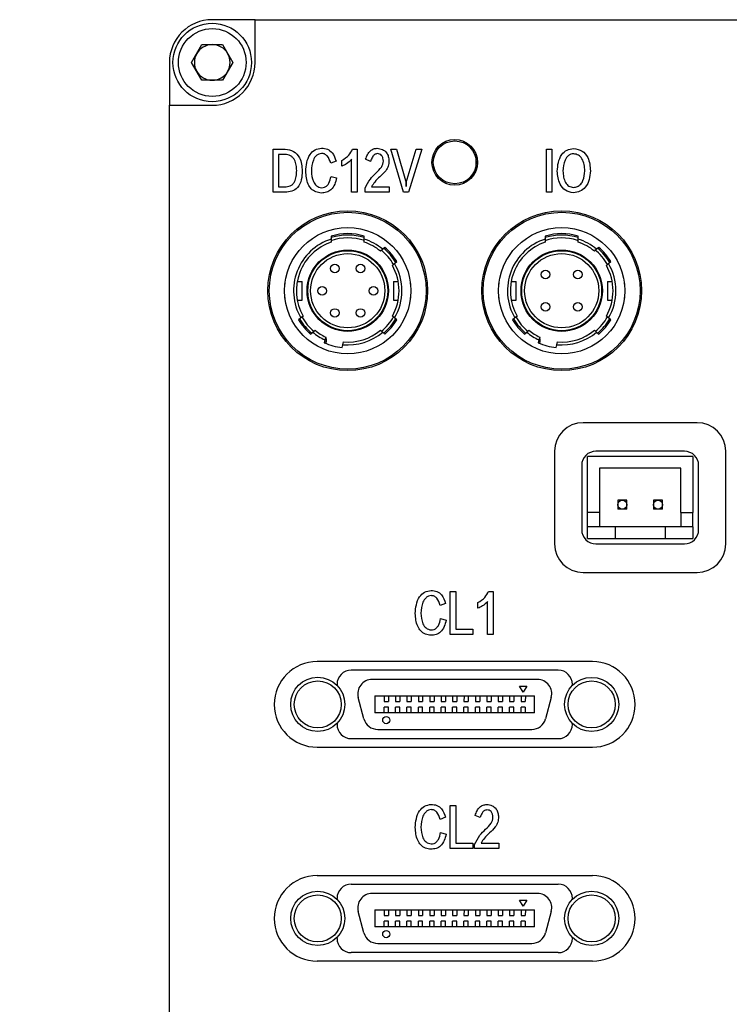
# Model space of a CAD drawing. Header units: millimetres. Extents: x 7401 to 7850, y 2911 to 3266.
# Tile 5 of 6: x 7749 to 7799, y 3115 to 3184. Entities that reach past the tile are written whole.
import ezdxf

# ---------------------------------------------------------------- set-up
doc = ezdxf.new("R2010")
doc.units = ezdxf.units.MM
doc.linetypes.add('CENTER', pattern=[50.8, 31.75, -6.35, 6.35, -6.35])
doc.layers.add('粗实线', color=7, linetype='Continuous', lineweight=30)
doc.layers.add('细实线', color=3, linetype='Continuous', lineweight=20)
doc.styles.add('iTek', font='txt', dxfattribs={"width": 0.8})
doc.dimstyles.new('iTek', dxfattribs={"dimtxt": 5, "dimasz": 2.5, "dimexe": 1.25, "dimexo": 1, "dimtad": 1, "dimtoh": 1, "dimdsep": 46, "dimtxsty": 'iTek', "dimcen": 2.5, "dimclrd": 256, "dimclre": 256, "dimclrt": 256, "dimazin": 2, "dimtfac": 1, "dimtmove": 0, "dimatfit": 3, "dimfxl": 1, "dimlwd": -1, "dimlwe": -1, "dimarcsym": 0})

# ---------------------------------------------------------------- blocks, each defined once
blk = doc.blocks.new('*D67')
at = {"layer": 'Defpoints', "color": 0, "linetype": 'CENTER'}
for p in [(7644.887, 3124.001), (7692.687, 3111.233), (7692.687, 3070.969)]:
    blk.add_point(p, dxfattribs=at)
at = {"layer": '细实线'}
for p, q in [((7644.887, 3123.001), (7644.887, 3069.719)), ((7692.687, 3110.233), (7692.687, 3069.719)), ((7647.387, 3070.969), (7690.187, 3070.969)), ((7692.687, 3070.969), (7755.651, 3070.969))]:
    blk.add_line(p, q, dxfattribs=at)
at = {"layer": '细实线', "linetype": 'CENTER'}
for points in [[(7647.387, 3071.386), (7647.387, 3070.552), (7644.887, 3070.969)], [(7690.187, 3071.386), (7690.187, 3070.552), (7692.687, 3070.969)]]:
    blk.add_solid(points, dxfattribs=at)

msp = doc.modelspace()

# ---------------------------------------------------------------- linework, layer by layer
at = {"layer": '粗实线'}
for p, q in [((7765.502, 3184.358), (7762.502, 3184.358)), ((7765.502, 3181.358), (7765.502, 3184.358)), ((7765.502, 3184.358), (7843.502, 3184.358)), ((7761.059, 3181.358), (7761.781, 3182.608)), ((7761.781, 3182.608), (7763.224, 3182.608)), ((7763.224, 3182.608), (7763.946, 3181.358)), ((7759.502, 3181.358), (7759.502, 3178.358)), ((7761.781, 3180.108), (7761.059, 3181.358)), ((7763.946, 3181.358), (7763.224, 3180.108)), ((7763.224, 3180.108), (7761.781, 3180.108)), ((7759.502, 3100.358), (7759.502, 3178.358)), ((7759.502, 3178.358), (7762.502, 3178.358)), ((7766.767, 3175.282), (7767.617, 3175.282)), ((7766.767, 3172.263), (7766.767, 3175.282)), ((7772.333, 3175.282), (7772.653, 3175.282)), ((7772.653, 3175.282), (7772.653, 3172.263)), ((7775.012, 3175.282), (7775.412, 3175.282)), ((7775.912, 3172.271), (7775.012, 3175.282)), ((7775.412, 3175.282), (7776.099, 3172.93)), ((7776.108, 3172.952), (7776.791, 3175.282)), ((7777.194, 3175.282), (7776.271, 3172.271)), ((7776.791, 3175.282), (7777.194, 3175.282)), ((7785.926, 3175.282), (7786.322, 3175.282)), ((7785.926, 3172.263), (7785.926, 3175.282)), ((7786.322, 3175.282), (7786.322, 3172.263)), ((7767.618, 3174.912), (7767.157, 3174.912)), ((7767.157, 3174.912), (7767.157, 3172.637)), ((7771.181, 3174.444), (7770.806, 3174.294)), ((7771.585, 3174.098), (7771.585, 3174.495)), ((7772.267, 3172.263), (7772.267, 3174.57)), ((7773.603, 3174.42), (7773.258, 3174.582)), ((7781.002, 3174.358), (7781.002, 3174.914)), ((7781.002, 3174.358), (7781.002, 3174.914)), ((7781.002, 3174.608), (7781.083, 3174.608)), ((7781.002, 3174.608), (7781.083, 3174.608)), ((7781.002, 3173.801), (7781.002, 3174.358)), ((7781.002, 3173.801), (7781.002, 3174.358)), ((7781.083, 3174.108), (7781.002, 3174.108)), ((7781.083, 3174.108), (7781.002, 3174.108)), ((7770.833, 3173.376), (7771.22, 3173.262)), ((7776.099, 3172.93), (7776.101, 3172.66)), ((7776.101, 3172.66), (7776.108, 3172.952)), ((7767.605, 3172.263), (7766.767, 3172.263)), ((7767.157, 3172.637), (7767.581, 3172.637)), ((7772.653, 3172.263), (7772.267, 3172.263)), ((7773.219, 3172.263), (7773.219, 3172.536)), ((7774.907, 3172.263), (7773.219, 3172.263)), ((7773.67, 3172.637), (7774.907, 3172.637)), ((7774.907, 3172.637), (7774.907, 3172.263)), ((7776.271, 3172.271), (7775.912, 3172.271)), ((7786.322, 3172.263), (7785.926, 3172.263)), ((7770.852, 3169.189), (7770.852, 3168.979)), ((7770.852, 3168.979), (7770.852, 3168.769)), ((7773.152, 3168.979), (7773.152, 3169.189)), ((7773.152, 3168.769), (7773.152, 3168.979)), ((7785.852, 3169.189), (7785.852, 3168.979)), ((7785.852, 3168.979), (7785.852, 3168.769)), ((7788.152, 3168.979), (7788.152, 3169.189)), ((7788.152, 3168.769), (7788.152, 3168.979)), ((7774.453, 3168.262), (7774.297, 3168.131)), ((7774.608, 3168.392), (7774.453, 3168.262)), ((7789.453, 3168.262), (7789.297, 3168.131)), ((7789.608, 3168.392), (7789.453, 3168.262)), ((7775.288, 3167.266), (7775.444, 3167.397)), ((7790.288, 3167.266), (7790.444, 3167.397)), ((7775.133, 3167.136), (7775.288, 3167.266)), ((7790.133, 3167.136), (7790.288, 3167.266)), ((7767.602, 3166.008), (7767.602, 3165.827)), ((7767.602, 3166.008), (7767.625, 3166.008)), ((7768.462, 3166.008), (7768.802, 3166.008)), ((7768.802, 3164.708), (7768.802, 3166.008)), ((7775.202, 3166.008), (7775.202, 3164.708)), ((7775.202, 3166.008), (7775.543, 3166.008)), ((7776.379, 3166.008), (7776.402, 3166.008)), ((7776.402, 3165.827), (7776.402, 3166.008)), ((7782.602, 3166.008), (7782.602, 3165.827)), ((7782.602, 3166.008), (7782.625, 3166.008)), ((7783.462, 3166.008), (7783.802, 3166.008)), ((7783.802, 3164.708), (7783.802, 3166.008)), ((7790.202, 3166.008), (7790.202, 3164.708)), ((7790.202, 3166.008), (7790.543, 3166.008)), ((7791.379, 3166.008), (7791.402, 3166.008)), ((7791.402, 3165.827), (7791.402, 3166.008)), ((7767.602, 3164.888), (7767.602, 3164.708)), ((7767.602, 3164.708), (7767.625, 3164.708)), ((7768.462, 3164.708), (7768.802, 3164.708)), ((7775.202, 3164.708), (7775.543, 3164.708)), ((7776.402, 3164.708), (7776.379, 3164.708)), ((7776.402, 3164.708), (7776.402, 3164.888)), ((7782.602, 3164.888), (7782.602, 3164.708)), ((7782.602, 3164.708), (7782.625, 3164.708)), ((7783.462, 3164.708), (7783.802, 3164.708)), ((7790.202, 3164.708), (7790.543, 3164.708)), ((7791.402, 3164.708), (7791.379, 3164.708)), ((7791.402, 3164.708), (7791.402, 3164.888)), ((7768.717, 3163.449), (7768.561, 3163.318)), ((7768.872, 3163.579), (7768.717, 3163.449)), ((7775.288, 3163.449), (7775.133, 3163.579)), ((7775.444, 3163.318), (7775.288, 3163.449)), ((7783.717, 3163.449), (7783.561, 3163.318)), ((7783.872, 3163.579), (7783.717, 3163.449)), ((7790.288, 3163.449), (7790.133, 3163.579)), ((7790.444, 3163.318), (7790.288, 3163.449)), ((7769.552, 3162.453), (7769.708, 3162.584)), ((7774.297, 3162.584), (7774.453, 3162.453)), ((7784.552, 3162.453), (7784.708, 3162.584)), ((7789.297, 3162.584), (7789.453, 3162.453)), ((7769.397, 3162.323), (7769.552, 3162.453)), ((7770.406, 3161.909), (7770.353, 3161.713)), ((7770.458, 3162.106), (7770.406, 3161.909)), ((7770.502, 3161.975), (7770.428, 3162.009)), ((7770.502, 3161.758), (7770.502, 3161.975)), ((7774.453, 3162.453), (7774.608, 3162.323)), ((7784.397, 3162.323), (7784.552, 3162.453)), ((7785.406, 3161.909), (7785.353, 3161.713)), ((7785.458, 3162.106), (7785.406, 3161.909)), ((7785.502, 3161.975), (7785.428, 3162.009)), ((7785.502, 3161.758), (7785.502, 3161.975)), ((7789.453, 3162.453), (7789.608, 3162.323)), ((7771.609, 3161.377), (7771.661, 3161.573)), ((7771.661, 3161.573), (7771.714, 3161.769)), ((7786.609, 3161.377), (7786.661, 3161.573)), ((7786.661, 3161.573), (7786.714, 3161.769)), ((7796.502, 3156.108), (7788.502, 3156.108)), ((7786.502, 3154.108), (7786.502, 3147.608)), ((7796.202, 3153.733), (7788.802, 3153.733)), ((7788.802, 3149.808), (7788.802, 3153.733)), ((7795.602, 3154.108), (7789.402, 3154.108)), ((7796.202, 3153.733), (7796.202, 3149.808)), ((7798.502, 3147.608), (7798.502, 3154.108)), ((7788.402, 3153.108), (7788.402, 3148.608)), ((7795.352, 3152.908), (7789.652, 3152.908)), ((7789.652, 3152.908), (7789.652, 3149.808)), ((7795.352, 3149.808), (7795.352, 3152.908)), ((7796.602, 3148.608), (7796.602, 3153.108)), ((7790.932, 3150.678), (7790.932, 3150.038)), ((7791.572, 3150.678), (7790.932, 3150.678)), ((7791.572, 3150.038), (7791.572, 3150.678)), ((7794.072, 3150.678), (7793.432, 3150.678)), ((7793.432, 3150.678), (7793.432, 3150.038)), ((7794.072, 3150.038), (7794.072, 3150.678)), ((7789.652, 3149.808), (7788.802, 3149.808)), ((7788.802, 3148.808), (7788.802, 3149.808)), ((7789.652, 3149.808), (7789.652, 3148.808)), ((7791.572, 3150.038), (7790.932, 3150.038)), ((7794.072, 3150.038), (7793.432, 3150.038)), ((7795.352, 3149.808), (7796.202, 3149.808)), ((7795.352, 3149.808), (7795.352, 3148.808)), ((7796.202, 3148.808), (7796.202, 3149.808)), ((7788.802, 3147.983), (7788.802, 3148.808)), ((7790.752, 3148.808), (7788.802, 3148.808)), ((7790.752, 3148.808), (7790.752, 3147.983)), ((7794.252, 3148.808), (7790.752, 3148.808)), ((7794.252, 3148.808), (7794.252, 3147.983)), ((7796.202, 3148.808), (7794.252, 3148.808)), ((7796.202, 3148.808), (7796.202, 3147.983)), ((7788.802, 3147.983), (7790.752, 3147.983)), ((7789.402, 3147.608), (7795.602, 3147.608)), ((7790.752, 3147.983), (7794.252, 3147.983)), ((7794.252, 3147.983), (7796.202, 3147.983)), ((7788.502, 3145.608), (7796.502, 3145.608)), ((7779.181, 3144.282), (7779.584, 3144.282)), ((7779.181, 3141.263), (7779.181, 3144.282)), ((7779.584, 3144.282), (7779.584, 3141.637)), ((7781.869, 3144.282), (7782.19, 3144.282)), ((7782.19, 3144.282), (7782.19, 3141.263)), ((7778.861, 3143.444), (7778.486, 3143.294)), ((7781.122, 3143.098), (7781.122, 3143.495)), ((7781.804, 3141.263), (7781.804, 3143.57)), ((7778.513, 3142.376), (7778.9, 3142.262)), ((7780.769, 3141.263), (7779.181, 3141.263)), ((7779.584, 3141.637), (7780.769, 3141.637)), ((7780.769, 3141.637), (7780.769, 3141.263)), ((7782.19, 3141.263), (7781.804, 3141.263)), ((7789.152, 3139.358), (7769.852, 3139.358)), ((7786.752, 3138.758), (7772.252, 3138.758)), ((7771.252, 3137.758), (7771.252, 3137.695)), ((7785.303, 3138.107), (7773.703, 3138.107)), ((7787.752, 3137.694), (7787.752, 3137.758)), ((7784.053, 3137.64), (7784.553, 3137.64)), ((7784.303, 3137.207), (7784.053, 3137.64)), ((7784.553, 3137.64), (7784.303, 3137.207)), ((7773.138, 3135.349), (7772.737, 3136.849)), ((7773.903, 3136.957), (7773.902, 3135.757)), ((7773.903, 3136.957), (7785.103, 3136.957)), ((7774.553, 3136.957), (7774.552, 3136.557)), ((7774.552, 3136.557), (7774.852, 3136.557)), ((7774.853, 3136.957), (7774.852, 3136.557)), ((7775.353, 3136.957), (7775.352, 3136.557)), ((7775.352, 3136.557), (7775.652, 3136.557)), ((7775.653, 3136.957), (7775.652, 3136.557)), ((7776.153, 3136.957), (7776.152, 3136.557)), ((7776.152, 3136.557), (7776.452, 3136.557)), ((7776.453, 3136.957), (7776.452, 3136.557)), ((7776.953, 3136.957), (7776.952, 3136.557)), ((7776.952, 3136.557), (7777.252, 3136.557)), ((7777.253, 3136.957), (7777.252, 3136.557)), ((7777.753, 3136.957), (7777.752, 3136.557)), ((7777.752, 3136.557), (7778.052, 3136.557)), ((7778.053, 3136.957), (7778.052, 3136.557)), ((7778.553, 3136.957), (7778.552, 3136.557)), ((7778.552, 3136.557), (7778.852, 3136.557)), ((7778.853, 3136.957), (7778.852, 3136.557)), ((7779.353, 3136.957), (7779.352, 3136.557)), ((7779.352, 3136.557), (7779.652, 3136.557)), ((7779.653, 3136.957), (7779.652, 3136.557)), ((7780.153, 3136.957), (7780.152, 3136.557)), ((7780.152, 3136.557), (7780.452, 3136.557)), ((7780.453, 3136.957), (7780.452, 3136.557)), ((7780.953, 3136.957), (7780.952, 3136.557)), ((7780.952, 3136.557), (7781.252, 3136.557)), ((7781.253, 3136.957), (7781.252, 3136.557)), ((7781.753, 3136.957), (7781.752, 3136.557)), ((7781.752, 3136.557), (7782.052, 3136.557)), ((7782.053, 3136.957), (7782.052, 3136.557)), ((7782.553, 3136.957), (7782.552, 3136.557)), ((7782.552, 3136.557), (7782.852, 3136.557)), ((7782.853, 3136.957), (7782.852, 3136.557)), ((7783.353, 3136.957), (7783.352, 3136.557)), ((7783.352, 3136.557), (7783.652, 3136.557)), ((7783.653, 3136.957), (7783.652, 3136.557)), ((7784.153, 3136.957), (7784.152, 3136.557)), ((7784.152, 3136.557), (7784.452, 3136.557)), ((7784.453, 3136.957), (7784.452, 3136.557)), ((7785.102, 3135.757), (7785.103, 3136.957)), ((7786.268, 3136.848), (7785.866, 3135.348)), ((7785.102, 3135.757), (7773.902, 3135.757)), ((7774.852, 3136.157), (7774.552, 3136.157)), ((7774.552, 3135.757), (7774.552, 3136.157)), ((7774.852, 3135.757), (7774.852, 3136.157)), ((7775.352, 3135.757), (7775.352, 3136.157)), ((7775.652, 3136.157), (7775.352, 3136.157)), ((7775.652, 3135.757), (7775.652, 3136.157)), ((7776.152, 3135.757), (7776.152, 3136.157)), ((7776.452, 3136.157), (7776.152, 3136.157)), ((7776.452, 3135.757), (7776.452, 3136.157)), ((7776.952, 3135.757), (7776.952, 3136.157)), ((7777.252, 3136.157), (7776.952, 3136.157)), ((7777.252, 3135.757), (7777.252, 3136.157)), ((7778.052, 3136.157), (7777.752, 3136.157)), ((7777.752, 3135.757), (7777.752, 3136.157)), ((7778.052, 3135.757), (7778.052, 3136.157)), ((7778.552, 3135.757), (7778.552, 3136.157)), ((7778.852, 3136.157), (7778.552, 3136.157)), ((7778.852, 3135.757), (7778.852, 3136.157)), ((7779.352, 3135.757), (7779.352, 3136.157)), ((7779.652, 3136.157), (7779.352, 3136.157)), ((7779.652, 3135.757), (7779.652, 3136.157)), ((7780.452, 3136.157), (7780.152, 3136.157)), ((7780.152, 3135.757), (7780.152, 3136.157)), ((7780.452, 3135.757), (7780.452, 3136.157)), ((7780.952, 3135.757), (7780.952, 3136.157)), ((7781.252, 3136.157), (7780.952, 3136.157)), ((7781.252, 3135.757), (7781.252, 3136.157)), ((7781.752, 3135.757), (7781.752, 3136.157)), ((7782.052, 3136.157), (7781.752, 3136.157)), ((7782.052, 3135.757), (7782.052, 3136.157)), ((7782.552, 3135.757), (7782.552, 3136.157)), ((7782.852, 3136.157), (7782.552, 3136.157)), ((7782.852, 3135.757), (7782.852, 3136.157)), ((7783.352, 3135.757), (7783.352, 3136.157)), ((7783.652, 3136.157), (7783.352, 3136.157)), ((7783.652, 3135.757), (7783.652, 3136.157)), ((7784.452, 3136.157), (7784.152, 3136.157)), ((7784.152, 3135.757), (7784.152, 3136.157)), ((7784.452, 3136.157), (7784.452, 3135.757)), ((7771.252, 3135.021), (7771.252, 3134.958)), ((7787.752, 3134.958), (7787.752, 3135.02)), ((7774.104, 3134.607), (7784.9, 3134.607)), ((7772.252, 3133.958), (7786.752, 3133.958)), ((7769.852, 3133.358), (7789.152, 3133.358)), ((7779.181, 3129.282), (7779.584, 3129.282)), ((7779.181, 3126.263), (7779.181, 3129.282)), ((7779.584, 3129.282), (7779.584, 3126.637)), ((7778.861, 3128.444), (7778.486, 3128.294)), ((7781.283, 3128.42), (7780.938, 3128.582)), ((7778.513, 3127.376), (7778.9, 3127.262)), ((7780.769, 3126.263), (7779.181, 3126.263)), ((7779.584, 3126.637), (7780.769, 3126.637)), ((7780.769, 3126.637), (7780.769, 3126.263)), ((7780.899, 3126.263), (7780.899, 3126.536)), ((7782.587, 3126.263), (7780.899, 3126.263)), ((7781.35, 3126.637), (7782.587, 3126.637)), ((7782.587, 3126.637), (7782.587, 3126.263)), ((7769.852, 3124.358), (7789.152, 3124.358)), ((7772.252, 3123.758), (7786.752, 3123.758)), ((7771.252, 3122.695), (7771.252, 3122.758)), ((7785.303, 3123.107), (7773.703, 3123.107)), ((7784.053, 3122.64), (7784.553, 3122.64)), ((7784.303, 3122.207), (7784.053, 3122.64)), ((7784.553, 3122.64), (7784.303, 3122.207)), ((7787.752, 3122.758), (7787.752, 3122.694)), ((7773.138, 3120.349), (7772.737, 3121.849)), ((7773.903, 3121.957), (7773.902, 3120.757)), ((7773.903, 3121.957), (7785.103, 3121.957)), ((7774.553, 3121.957), (7774.552, 3121.557)), ((7774.853, 3121.957), (7774.852, 3121.557)), ((7775.353, 3121.957), (7775.352, 3121.557)), ((7775.653, 3121.957), (7775.652, 3121.557)), ((7776.153, 3121.957), (7776.152, 3121.557)), ((7776.453, 3121.957), (7776.452, 3121.557)), ((7776.953, 3121.957), (7776.952, 3121.557)), ((7777.253, 3121.957), (7777.252, 3121.557)), ((7777.753, 3121.957), (7777.752, 3121.557)), ((7778.053, 3121.957), (7778.052, 3121.557)), ((7778.553, 3121.957), (7778.552, 3121.557)), ((7778.853, 3121.957), (7778.852, 3121.557)), ((7779.353, 3121.957), (7779.352, 3121.557)), ((7779.653, 3121.957), (7779.652, 3121.557)), ((7780.153, 3121.957), (7780.152, 3121.557)), ((7780.453, 3121.957), (7780.452, 3121.557)), ((7780.953, 3121.957), (7780.952, 3121.557)), ((7781.253, 3121.957), (7781.252, 3121.557)), ((7781.753, 3121.957), (7781.752, 3121.557)), ((7782.053, 3121.957), (7782.052, 3121.557)), ((7782.553, 3121.957), (7782.552, 3121.557)), ((7782.853, 3121.957), (7782.852, 3121.557)), ((7783.353, 3121.957), (7783.352, 3121.557)), ((7783.653, 3121.957), (7783.652, 3121.557)), ((7784.153, 3121.957), (7784.152, 3121.557)), ((7784.453, 3121.957), (7784.452, 3121.557)), ((7785.102, 3120.757), (7785.103, 3121.957)), ((7786.268, 3121.848), (7785.866, 3120.348)), ((7774.552, 3121.557), (7774.852, 3121.557)), ((7774.552, 3120.757), (7774.552, 3121.157)), ((7774.852, 3121.157), (7774.552, 3121.157)), ((7774.852, 3120.757), (7774.852, 3121.157)), ((7775.352, 3121.557), (7775.652, 3121.557)), ((7775.652, 3121.157), (7775.352, 3121.157)), ((7775.352, 3120.757), (7775.352, 3121.157)), ((7775.652, 3120.757), (7775.652, 3121.157)), ((7776.152, 3121.557), (7776.452, 3121.557)), ((7776.452, 3121.157), (7776.152, 3121.157)), ((7776.152, 3120.757), (7776.152, 3121.157)), ((7776.452, 3120.757), (7776.452, 3121.157)), ((7776.952, 3121.557), (7777.252, 3121.557)), ((7776.952, 3120.757), (7776.952, 3121.157)), ((7777.252, 3121.157), (7776.952, 3121.157)), ((7777.252, 3120.757), (7777.252, 3121.157)), ((7777.752, 3121.557), (7778.052, 3121.557)), ((7778.052, 3121.157), (7777.752, 3121.157)), ((7777.752, 3120.757), (7777.752, 3121.157)), ((7778.052, 3120.757), (7778.052, 3121.157)), ((7778.552, 3121.557), (7778.852, 3121.557)), ((7778.552, 3120.757), (7778.552, 3121.157)), ((7778.852, 3121.157), (7778.552, 3121.157)), ((7778.852, 3120.757), (7778.852, 3121.157)), ((7779.352, 3121.557), (7779.652, 3121.557)), ((7779.652, 3121.157), (7779.352, 3121.157)), ((7779.352, 3120.757), (7779.352, 3121.157)), ((7779.652, 3120.757), (7779.652, 3121.157)), ((7780.152, 3121.557), (7780.452, 3121.557)), ((7780.152, 3120.757), (7780.152, 3121.157)), ((7780.452, 3121.157), (7780.152, 3121.157)), ((7780.452, 3120.757), (7780.452, 3121.157)), ((7780.952, 3121.557), (7781.252, 3121.557)), ((7780.952, 3120.757), (7780.952, 3121.157)), ((7781.252, 3121.157), (7780.952, 3121.157)), ((7781.252, 3120.757), (7781.252, 3121.157)), ((7781.752, 3121.557), (7782.052, 3121.557)), ((7781.752, 3120.757), (7781.752, 3121.157)), ((7782.052, 3121.157), (7781.752, 3121.157)), ((7782.052, 3120.757), (7782.052, 3121.157)), ((7782.552, 3121.557), (7782.852, 3121.557)), ((7782.552, 3120.757), (7782.552, 3121.157)), ((7782.852, 3121.157), (7782.552, 3121.157)), ((7782.852, 3120.757), (7782.852, 3121.157)), ((7783.352, 3121.557), (7783.652, 3121.557)), ((7783.352, 3120.757), (7783.352, 3121.157)), ((7783.652, 3121.157), (7783.352, 3121.157)), ((7783.652, 3120.757), (7783.652, 3121.157)), ((7784.152, 3121.557), (7784.452, 3121.557)), ((7784.152, 3120.757), (7784.152, 3121.157)), ((7784.452, 3121.157), (7784.152, 3121.157)), ((7784.452, 3121.157), (7784.452, 3120.757)), ((7785.102, 3120.757), (7773.902, 3120.757)), ((7771.252, 3119.958), (7771.252, 3120.021)), ((7787.752, 3120.02), (7787.752, 3119.958)), ((7774.104, 3119.607), (7784.9, 3119.607)), ((7786.752, 3118.958), (7772.252, 3118.958)), ((7789.152, 3118.358), (7769.852, 3118.358))]:
    msp.add_line(p, q, dxfattribs=at)
for centre, radius in [((7762.502, 3181.358), 2.75), ((7762.502, 3181.358), 2.375), ((7779.502, 3174.358), 1.6), ((7779.502, 3174.358), 1.6), ((7779.502, 3174.358), 1.5), ((7779.502, 3174.358), 1.5), ((7772.002, 3165.358), 5.6), ((7772.002, 3165.358), 5.5), ((7787.002, 3165.358), 5.6), ((7787.002, 3165.358), 5.5), ((7772.002, 3165.358), 4.425), ((7787.002, 3165.358), 4.425), ((7772.002, 3165.358), 2.85), ((7772.002, 3165.358), 2.8), ((7787.002, 3165.358), 2.85), ((7787.002, 3165.358), 2.8), ((7772.002, 3165.358), 2.6), ((7787.002, 3165.358), 2.6), ((7771.102, 3166.916), 0.3), ((7772.902, 3166.916), 0.3), ((7785.872, 3166.488), 0.3), ((7788.132, 3166.488), 0.3), ((7770.202, 3165.358), 0.3), ((7773.802, 3165.358), 0.3), ((7771.102, 3163.799), 0.3), ((7772.902, 3163.799), 0.3), ((7785.872, 3164.228), 0.3), ((7788.132, 3164.228), 0.3), ((7791.252, 3150.358), 0.32), ((7793.752, 3150.358), 0.32), ((7769.902, 3136.358), 1.9), ((7769.902, 3136.358), 1.65), ((7789.102, 3136.357), 1.9), ((7789.102, 3136.357), 1.65), ((7774.702, 3135.257), 0.25), ((7769.902, 3121.358), 1.9), ((7789.102, 3121.357), 1.9), ((7769.902, 3121.358), 1.65), ((7789.102, 3121.357), 1.65), ((7774.702, 3120.257), 0.25)]:
    msp.add_circle(centre, radius, dxfattribs=at)
for centre, radius, start, end in [((7762.502, 3181.358), 3, 90, 180), ((7762.502, 3181.358), 1.25, 90, 150), ((7762.502, 3181.358), 1.25, 30, 90), ((7762.502, 3181.358), 1.25, 150, 210), ((7762.502, 3181.358), 1.25, 330, 30), ((7762.502, 3181.358), 3, 270, 0), ((7762.502, 3181.358), 1.25, 210, 270), ((7762.502, 3181.358), 1.25, 270, 330), ((7772.002, 3165.358), 3.8, 107.61573, 210.15097), ((7772.002, 3165.358), 3.6, 108.62933, 209.59788), ((7772.002, 3165.358), 3.7, 71.52762, 108.49075), ((7772.002, 3165.358), 4, 73.29166, 106.70834), ((7772.002, 3165.358), 3.9, 72.85015, 107.14985), ((7772.002, 3165.358), 3.8, 49.84903, 72.38427), ((7772.002, 3165.358), 3.6, 50.40212, 71.37067), ((7787.002, 3165.358), 3.8, 107.61573, 210.15097), ((7787.002, 3165.358), 3.6, 108.62933, 209.59788), ((7787.002, 3165.358), 3.7, 72.46121, 108.49075), ((7787.002, 3165.358), 4, 73.29166, 106.70834), ((7787.002, 3165.358), 3.9, 72.85015, 107.14985), ((7787.002, 3165.358), 3.8, 49.84903, 72.38427), ((7787.002, 3165.358), 3.6, 50.40212, 71.37067), ((7772.002, 3165.358), 3.7, 29.76855, 50.19718), ((7772.002, 3165.358), 3.9, 30.40593, 49.59407), ((7772.002, 3165.358), 4, 30.64796, 49.35204), ((7787.002, 3165.358), 3.7, 29.76855, 51.2682), ((7787.002, 3165.358), 3.9, 30.40593, 49.59407), ((7787.002, 3165.358), 4, 30.64796, 49.35204), ((7772.002, 3165.358), 3.6, 330.40212, 29.59788), ((7772.002, 3165.358), 3.8, 329.84903, 30.15097), ((7787.002, 3165.358), 3.6, 330.40212, 29.59788), ((7787.002, 3165.358), 3.8, 329.84903, 30.15097), ((7772.002, 3165.358), 4, 210.64796, 229.35204), ((7772.002, 3165.358), 3.9, 210.40593, 229.59407), ((7772.002, 3165.358), 3.7, 209.7051, 230.34698), ((7772.002, 3165.358), 3.7, 309.78321, 330.27485), ((7772.002, 3165.358), 3.9, 310.40593, 329.59407), ((7772.002, 3165.358), 4, 310.64796, 329.35204), ((7787.002, 3165.358), 4, 210.64796, 229.35204), ((7787.002, 3165.358), 3.9, 210.40593, 229.59407), ((7787.002, 3165.358), 3.7, 209.7051, 230.34698), ((7787.002, 3165.358), 3.7, 309.78321, 330.27485), ((7787.002, 3165.358), 3.9, 310.40593, 329.59407), ((7787.002, 3165.358), 4, 310.64796, 329.35204), ((7772.002, 3165.358), 3.6, 230.40212, 244.59788), ((7772.002, 3165.358), 3.6, 265.40212, 309.59788), ((7787.002, 3165.358), 3.6, 230.40212, 244.59788), ((7787.002, 3165.358), 3.6, 265.40212, 309.59788), ((7772.002, 3165.358), 3.8, 229.84903, 245.15097), ((7772.002, 3165.358), 3.8, 264.84903, 310.15097), ((7787.002, 3165.358), 3.8, 229.84903, 245.15097), ((7787.002, 3165.358), 3.8, 264.84903, 310.15097), ((7772.002, 3165.358), 4, 245.64796, 264.35204), ((7772.002, 3165.358), 3.9, 245.40593, 247.38014), ((7787.002, 3165.358), 4, 245.64796, 264.35204), ((7787.002, 3165.358), 3.9, 245.40593, 247.38014), ((7788.502, 3154.108), 2, 90, 180), ((7796.502, 3154.108), 2, 0, 90), ((7789.402, 3153.108), 1, 90, 180), ((7795.602, 3153.108), 1, 0, 90), ((7789.402, 3148.608), 1, 180, 270), ((7795.602, 3148.608), 1, 270, 0), ((7788.502, 3147.608), 2, 180, 270), ((7796.502, 3147.608), 2, 270, 0), ((7769.852, 3136.358), 3, 90, 270), ((7789.152, 3136.358), 3, 270, 90), ((7772.252, 3137.758), 1, 90, 180), ((7786.752, 3137.758), 1, 0, 90), ((7773.703, 3137.107), 1, 89.99748, 194.99748), ((7785.303, 3137.107), 1, 344.99748, 89.99748), ((7772.252, 3134.958), 1, 180, 270), ((7774.104, 3135.607), 1, 194.99748, 269.99748), ((7784.901, 3135.607), 1, 269.99748, 344.99748), ((7786.752, 3134.958), 1, 270, 0), ((7769.852, 3121.358), 3, 90, 270), ((7789.152, 3121.358), 3, 270, 90), ((7772.252, 3122.758), 1, 90, 180), ((7786.752, 3122.758), 1, 0, 90), ((7773.703, 3122.107), 1, 89.99748, 194.99748), ((7785.303, 3122.107), 1, 344.99748, 89.99748), ((7772.252, 3119.958), 1, 180, 270), ((7774.104, 3120.607), 1, 194.99748, 269.99748), ((7784.901, 3120.607), 1, 269.99748, 344.99748), ((7786.752, 3119.958), 1, 270, 0)]:
    msp.add_arc(centre, radius, start, end, dxfattribs=at)
for points, knots in [([(7767.617, 3175.282), (7767.823, 3175.252), (7768.233, 3175.192), (7768.631, 3174.732), (7768.782, 3174.228), (7768.801, 3173.908), (7768.811, 3173.747)], [0, 0, 0, 0, 0.279544, 0.557701, 0.77862, 1, 1, 1, 1]), ([(7769.057, 3173.738), (7769.073, 3173.941), (7769.104, 3174.346), (7769.3, 3174.888), (7769.693, 3175.272), (7770.012, 3175.326), (7770.172, 3175.353)], [0, 0, 0, 0, 0.281192, 0.561217, 0.780368, 1, 1, 1, 1]), ([(7770.162, 3174.983), (7770.098, 3174.972), (7769.97, 3174.951), (7769.747, 3174.807), (7769.504, 3174.406), (7769.474, 3174.015), (7769.454, 3173.754)], [0, 0, 0, 0, 0.125251, 0.250385, 0.499611, 1, 1, 1, 1]), ([(7770.806, 3174.294), (7770.746, 3174.478), (7770.661, 3174.734), (7770.39, 3174.965), (7770.238, 3174.977), (7770.162, 3174.983)], [0, 0, 0, 0, 0.55999, 0.780221, 1, 1, 1, 1]), ([(7770.172, 3175.353), (7770.311, 3175.34), (7770.588, 3175.315), (7770.998, 3174.994), (7771.111, 3174.653), (7771.181, 3174.444)], [0, 0, 0, 0, 0.280353, 0.559987, 1, 1, 1, 1]), ([(7771.585, 3174.495), (7771.768, 3174.603), (7772.095, 3174.795), (7772.26, 3175.133), (7772.333, 3175.282)], [0, 0, 0, 0, 0.5606958, 1, 1, 1, 1]), ([(7773.258, 3174.582), (7773.295, 3174.688), (7773.37, 3174.901), (7773.556, 3175.159), (7773.806, 3175.321), (7773.984, 3175.337), (7774.073, 3175.345)], [0, 0, 0, 0, 0.28071, 0.560565, 0.780171, 1, 1, 1, 1]), ([(7774.073, 3175.345), (7774.198, 3175.328), (7774.448, 3175.294), (7774.732, 3175.061), (7774.863, 3174.761), (7774.883, 3174.565), (7774.893, 3174.467)], [0, 0, 0, 0, 0.280291, 0.558691, 0.779034, 1, 1, 1, 1]), ([(7786.696, 3173.738), (7786.711, 3173.942), (7786.74, 3174.349), (7786.949, 3174.892), (7787.36, 3175.257), (7787.681, 3175.305), (7787.842, 3175.329)], [0, 0, 0, 0, 0.281148, 0.560932, 0.780111, 1, 1, 1, 1]), ([(7787.842, 3175.329), (7788.048, 3175.293), (7788.46, 3175.221), (7788.839, 3174.741), (7788.984, 3174.234), (7789.006, 3173.912), (7789.017, 3173.751)], [0, 0, 0, 0, 0.2791925, 0.5576118, 0.7786181, 1, 1, 1, 1]), ([(7768.422, 3173.776), (7768.415, 3173.906), (7768.403, 3174.167), (7768.307, 3174.486), (7768.156, 3174.702), (7767.948, 3174.869), (7767.75, 3174.895), (7767.618, 3174.912)], [0, 0, 0, 0, 0.250819, 0.500919, 0.62616, 0.751304, 1, 1, 1, 1]), ([(7772.267, 3174.57), (7772.158, 3174.456), (7771.962, 3174.251), (7771.701, 3174.145), (7771.585, 3174.098)], [0, 0, 0, 0, 0.557959, 1, 1, 1, 1]), ([(7774.075, 3174.968), (7774.004, 3174.952), (7773.86, 3174.919), (7773.704, 3174.698), (7773.641, 3174.526), (7773.603, 3174.42)], [0, 0, 0, 0, 0.276454, 0.557265, 1, 1, 1, 1]), ([(7773.987, 3173.611), (7774.124, 3173.742), (7774.315, 3173.924), (7774.482, 3174.224), (7774.496, 3174.373), (7774.502, 3174.447)], [0, 0, 0, 0, 0.560315, 0.780594, 1, 1, 1, 1]), ([(7774.502, 3174.447), (7774.496, 3174.518), (7774.485, 3174.658), (7774.397, 3174.842), (7774.241, 3174.949), (7774.131, 3174.961), (7774.075, 3174.968)], [0, 0, 0, 0, 0.28104, 0.560228, 0.779649, 1, 1, 1, 1]), ([(7774.893, 3174.467), (7774.885, 3174.342), (7774.868, 3174.093), (7774.639, 3173.701), (7774.406, 3173.483), (7774.264, 3173.35)], [0, 0, 0, 0, 0.2792479, 0.5594363, 1, 1, 1, 1]), ([(7787.843, 3174.959), (7787.777, 3174.95), (7787.646, 3174.932), (7787.41, 3174.805), (7787.135, 3174.412), (7787.107, 3174.013), (7787.088, 3173.746)], [0, 0, 0, 0, 0.125487, 0.250857, 0.499897, 1, 1, 1, 1]), ([(7788.625, 3173.759), (7788.614, 3173.907), (7788.594, 3174.202), (7788.462, 3174.599), (7788.191, 3174.893), (7787.959, 3174.937), (7787.843, 3174.959)], [0, 0, 0, 0, 0.281237, 0.561414, 0.780601, 1, 1, 1, 1]), ([(7767.581, 3172.637), (7767.719, 3172.646), (7767.925, 3172.66), (7768.152, 3172.819), (7768.315, 3173.037), (7768.412, 3173.37), (7768.418, 3173.64), (7768.422, 3173.776)], [0, 0, 0, 0, 0.248931, 0.37404, 0.499267, 0.749179, 1, 1, 1, 1]), ([(7768.811, 3173.747), (7768.803, 3173.543), (7768.786, 3173.136), (7768.55, 3172.592), (7768.089, 3172.292), (7767.767, 3172.273), (7767.605, 3172.263)], [0, 0, 0, 0, 0.281248, 0.560321, 0.779498, 1, 1, 1, 1]), ([(7770.154, 3172.208), (7770.023, 3172.225), (7769.762, 3172.258), (7769.425, 3172.487), (7769.115, 3172.98), (7769.081, 3173.425), (7769.057, 3173.738)], [0, 0, 0, 0, 0.1869684, 0.3733933, 0.5602268, 1, 1, 1, 1]), ([(7769.454, 3173.754), (7769.474, 3173.5), (7769.503, 3173.119), (7769.758, 3172.74), (7769.979, 3172.612), (7770.104, 3172.591), (7770.166, 3172.581)], [0, 0, 0, 0, 0.5001249, 0.749274, 0.8745711, 1, 1, 1, 1]), ([(7773.219, 3172.536), (7773.329, 3172.761), (7773.524, 3173.164), (7773.846, 3173.474), (7773.987, 3173.611)], [0, 0, 0, 0, 0.559487, 1, 1, 1, 1]), ([(7787.823, 3172.223), (7787.626, 3172.26), (7787.233, 3172.332), (7786.769, 3172.922), (7786.724, 3173.428), (7786.696, 3173.738)], [0, 0, 0, 0, 0.279763, 0.558841, 1, 1, 1, 1]), ([(7787.088, 3173.746), (7787.098, 3173.606), (7787.119, 3173.327), (7787.241, 3172.953), (7787.488, 3172.666), (7787.707, 3172.62), (7787.816, 3172.597)], [0, 0, 0, 0, 0.28121, 0.561478, 0.780756, 1, 1, 1, 1]), ([(7787.816, 3172.597), (7787.913, 3172.612), (7788.108, 3172.643), (7788.352, 3172.824), (7788.578, 3173.193), (7788.606, 3173.526), (7788.625, 3173.759)], [0, 0, 0, 0, 0.186878, 0.373243, 0.560097, 1, 1, 1, 1]), ([(7789.017, 3173.751), (7788.999, 3173.55), (7788.965, 3173.15), (7788.72, 3172.627), (7788.294, 3172.301), (7787.98, 3172.249), (7787.823, 3172.223)], [0, 0, 0, 0, 0.280928, 0.560296, 0.779765, 1, 1, 1, 1]), ([(7771.22, 3173.262), (7771.184, 3173.111), (7771.113, 3172.811), (7770.872, 3172.441), (7770.519, 3172.232), (7770.276, 3172.216), (7770.154, 3172.208)], [0, 0, 0, 0, 0.280843, 0.560289, 0.779808, 1, 1, 1, 1]), ([(7770.166, 3172.581), (7770.238, 3172.586), (7770.381, 3172.595), (7770.563, 3172.721), (7770.743, 3172.976), (7770.796, 3173.211), (7770.833, 3173.376)], [0, 0, 0, 0, 0.186424, 0.372728, 0.559694, 1, 1, 1, 1]), ([(7774.264, 3173.35), (7774.135, 3173.232), (7773.905, 3173.02), (7773.742, 3172.754), (7773.67, 3172.637)], [0, 0, 0, 0, 0.5600269, 1, 1, 1, 1]), ([(7776.737, 3142.738), (7776.753, 3142.941), (7776.784, 3143.346), (7776.98, 3143.888), (7777.373, 3144.272), (7777.692, 3144.326), (7777.852, 3144.353)], [0, 0, 0, 0, 0.281192, 0.561216, 0.780366, 1, 1, 1, 1]), ([(7777.842, 3143.983), (7777.778, 3143.972), (7777.65, 3143.951), (7777.427, 3143.807), (7777.184, 3143.406), (7777.154, 3143.015), (7777.134, 3142.754)], [0, 0, 0, 0, 0.125251, 0.250385, 0.499612, 1, 1, 1, 1]), ([(7778.486, 3143.294), (7778.426, 3143.478), (7778.341, 3143.734), (7778.07, 3143.965), (7777.918, 3143.977), (7777.842, 3143.983)], [0, 0, 0, 0, 0.55999, 0.78022, 1, 1, 1, 1]), ([(7777.852, 3144.353), (7777.991, 3144.34), (7778.268, 3144.315), (7778.678, 3143.994), (7778.791, 3143.653), (7778.861, 3143.444)], [0, 0, 0, 0, 0.280352, 0.559987, 1, 1, 1, 1]), ([(7781.122, 3143.495), (7781.305, 3143.603), (7781.632, 3143.795), (7781.797, 3144.133), (7781.869, 3144.282)], [0, 0, 0, 0, 0.560696, 1, 1, 1, 1]), ([(7781.804, 3143.57), (7781.695, 3143.456), (7781.499, 3143.251), (7781.238, 3143.145), (7781.122, 3143.098)], [0, 0, 0, 0, 0.557954, 1, 1, 1, 1]), ([(7777.834, 3141.208), (7777.703, 3141.225), (7777.442, 3141.258), (7777.105, 3141.487), (7776.795, 3141.98), (7776.761, 3142.425), (7776.737, 3142.738)], [0, 0, 0, 0, 0.186969, 0.373395, 0.560227, 1, 1, 1, 1]), ([(7777.134, 3142.754), (7777.154, 3142.5), (7777.183, 3142.119), (7777.438, 3141.74), (7777.659, 3141.612), (7777.784, 3141.591), (7777.846, 3141.581)], [0, 0, 0, 0, 0.500125, 0.749273, 0.874571, 1, 1, 1, 1]), ([(7778.9, 3142.262), (7778.864, 3142.111), (7778.793, 3141.811), (7778.551, 3141.441), (7778.199, 3141.232), (7777.956, 3141.216), (7777.834, 3141.208)], [0, 0, 0, 0, 0.280843, 0.560291, 0.779808, 1, 1, 1, 1]), ([(7777.846, 3141.581), (7777.918, 3141.586), (7778.061, 3141.595), (7778.243, 3141.721), (7778.423, 3141.976), (7778.475, 3142.211), (7778.513, 3142.376)], [0, 0, 0, 0, 0.186422, 0.372726, 0.559693, 1, 1, 1, 1]), ([(7776.737, 3127.738), (7776.753, 3127.941), (7776.784, 3128.346), (7776.98, 3128.888), (7777.373, 3129.272), (7777.692, 3129.326), (7777.852, 3129.353)], [0, 0, 0, 0, 0.281192, 0.561216, 0.780366, 1, 1, 1, 1]), ([(7777.842, 3128.983), (7777.778, 3128.972), (7777.65, 3128.951), (7777.427, 3128.807), (7777.184, 3128.406), (7777.154, 3128.015), (7777.134, 3127.754)], [0, 0, 0, 0, 0.1252509, 0.2503852, 0.4996119, 1, 1, 1, 1]), ([(7778.486, 3128.294), (7778.426, 3128.478), (7778.341, 3128.734), (7778.07, 3128.965), (7777.918, 3128.977), (7777.842, 3128.983)], [0, 0, 0, 0, 0.55999, 0.78022, 1, 1, 1, 1]), ([(7777.852, 3129.353), (7777.991, 3129.34), (7778.268, 3129.315), (7778.678, 3128.994), (7778.791, 3128.653), (7778.861, 3128.444)], [0, 0, 0, 0, 0.280352, 0.559987, 1, 1, 1, 1]), ([(7780.938, 3128.582), (7780.975, 3128.688), (7781.05, 3128.901), (7781.236, 3129.159), (7781.486, 3129.321), (7781.664, 3129.337), (7781.753, 3129.345)], [0, 0, 0, 0, 0.280711, 0.560564, 0.780171, 1, 1, 1, 1]), ([(7781.755, 3128.968), (7781.684, 3128.952), (7781.54, 3128.919), (7781.384, 3128.698), (7781.321, 3128.526), (7781.283, 3128.42)], [0, 0, 0, 0, 0.276456, 0.557267, 1, 1, 1, 1]), ([(7781.753, 3129.345), (7781.878, 3129.328), (7782.128, 3129.294), (7782.412, 3129.061), (7782.543, 3128.761), (7782.563, 3128.565), (7782.573, 3128.467)], [0, 0, 0, 0, 0.28029, 0.558692, 0.779032, 1, 1, 1, 1]), ([(7782.182, 3128.447), (7782.176, 3128.518), (7782.165, 3128.658), (7782.077, 3128.842), (7781.921, 3128.949), (7781.811, 3128.961), (7781.755, 3128.968)], [0, 0, 0, 0, 0.281042, 0.560231, 0.779648, 1, 1, 1, 1]), ([(7781.667, 3127.611), (7781.804, 3127.742), (7781.995, 3127.924), (7782.162, 3128.224), (7782.176, 3128.373), (7782.182, 3128.447)], [0, 0, 0, 0, 0.560313, 0.780593, 1, 1, 1, 1]), ([(7782.573, 3128.467), (7782.565, 3128.342), (7782.548, 3128.093), (7782.319, 3127.701), (7782.086, 3127.483), (7781.944, 3127.35)], [0, 0, 0, 0, 0.2792494, 0.5594372, 1, 1, 1, 1]), ([(7777.834, 3126.208), (7777.703, 3126.225), (7777.442, 3126.258), (7777.105, 3126.487), (7776.795, 3126.98), (7776.761, 3127.425), (7776.737, 3127.738)], [0, 0, 0, 0, 0.186969, 0.373395, 0.560227, 1, 1, 1, 1]), ([(7777.134, 3127.754), (7777.154, 3127.5), (7777.183, 3127.119), (7777.438, 3126.74), (7777.659, 3126.612), (7777.784, 3126.591), (7777.846, 3126.581)], [0, 0, 0, 0, 0.500125, 0.749273, 0.874571, 1, 1, 1, 1]), ([(7777.846, 3126.581), (7777.918, 3126.586), (7778.061, 3126.595), (7778.243, 3126.721), (7778.423, 3126.976), (7778.475, 3127.211), (7778.513, 3127.376)], [0, 0, 0, 0, 0.186422, 0.372726, 0.559693, 1, 1, 1, 1]), ([(7780.899, 3126.536), (7781.009, 3126.761), (7781.204, 3127.164), (7781.526, 3127.474), (7781.667, 3127.611)], [0, 0, 0, 0, 0.559486, 1, 1, 1, 1]), ([(7778.9, 3127.262), (7778.864, 3127.111), (7778.793, 3126.811), (7778.551, 3126.441), (7778.199, 3126.232), (7777.956, 3126.216), (7777.834, 3126.208)], [0, 0, 0, 0, 0.280843, 0.560291, 0.779808, 1, 1, 1, 1]), ([(7781.944, 3127.35), (7781.815, 3127.232), (7781.585, 3127.02), (7781.422, 3126.754), (7781.35, 3126.637)], [0, 0, 0, 0, 0.560025, 1, 1, 1, 1])]:
    msp.add_open_spline(points, degree=3, knots=knots, dxfattribs=at)

# ---------------------------------------------------------------- dimensions: what is measured, and where the dimension line sits
at = {"layer": '细实线', "color": 1, "linetype": 'CENTER'}
dim = msp.add_linear_dim(base=(7692.687, 3070.969), p1=(7644.887, 3124.001), p2=(7692.687, 3111.233), text=' ', dimstyle='iTek', dxfattribs=at)
dim.commit()
dim.dimension.update_dxf_attribs({"geometry": '*D67', "text_midpoint": (7755.026, 3070.969), "dimtype": 160})

doc.saveas('drawing.dxf')
